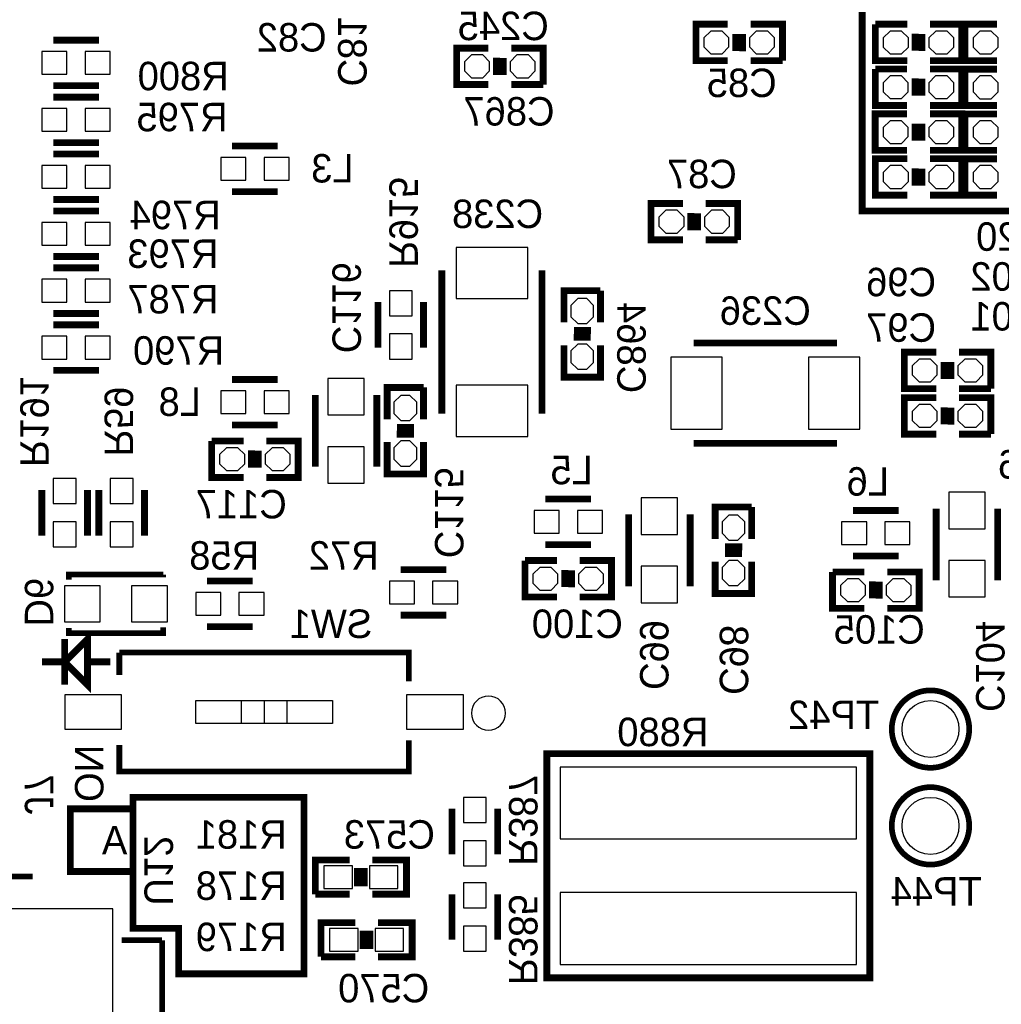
# Model space of a CAD drawing. Extents: x -53 to 531, y -106 to 304.
# Tile 18 of 66: x 23 to 45, y 27 to 49. Entities that reach past the tile are written whole.
import ezdxf
from ezdxf.enums import TextEntityAlignment as Align

# ---------------------------------------------------------------- set-up
doc = ezdxf.new("R2010")
doc.units = 0
for name, color, linetype in [('BOARD_GEOMETRY_SILKSCREEN_B', 1, 'CONTINUOUS'), ('PACKAGE_GEOMETRY_SILKSCREEN_B', 4, 'CONTINUOUS'), ('PIN_B', 5, 'CONTINUOUS'), ('REF_DES_SILKSCREEN_B', 6, 'CONTINUOUS')]:
    doc.layers.add(name, color=color, linetype=linetype)

msp = doc.modelspace()

# ---------------------------------------------------------------- linework, layer by layer
at = {"layer": 'BOARD_GEOMETRY_SILKSCREEN_B', "const_width": 0.1524}
for points in [[(39.878, 51.054), (41.402, 51.054), (41.402, 44.958), (46.101, 44.958)], [(25.781, 31.877), (28.956, 31.877), (28.956, 27.94), (26.162, 27.94), (26.162, 28.956), (25.146, 28.956), (25.146, 31.877), (25.781, 31.877)], [(25.146, 31.623), (23.749, 31.623), (23.749, 30.226), (25.146, 30.226)]]:
    msp.add_lwpolyline(points, dxfattribs=at)
at = {"layer": 'PACKAGE_GEOMETRY_SILKSCREEN_B'}
for points, const_width in [([(38.40734, 48.311562), (37.69614, 48.311562), (37.69614, 49.124362), (38.40734, 49.124362)], 0.1524), ([(38.91534, 49.124362), (39.62654, 49.124362), (39.62654, 48.311562)], 0.1524), ([(42.407078, 48.310038), (41.695878, 48.310038), (41.695878, 49.122838)], 0.1524), ([(41.695878, 49.122838), (42.407078, 49.122838)], 0.1524), ([(42.915078, 49.122838), (43.626278, 49.122838), (43.626278, 48.310038), (42.915078, 48.310038)], 0.1524), ([(44.407074, 48.310038), (43.695874, 48.310038), (43.695874, 49.122838)], 0.1524), ([(43.695874, 49.122838), (44.407074, 49.122838)], 0.1524), ([(38.58514, 48.908462), (38.58514, 48.527462)], 0.1524), ([(38.73754, 48.903382), (38.73754, 48.522382)], 0.1524), ([(42.584878, 48.531018), (42.584878, 48.912018)], 0.1524), ([(42.737278, 48.525938), (42.737278, 48.906938)], 0.1524), ([(23.368, 48.768), (24.384, 48.768)], 0.1524), ([(33.0708, 47.7774), (32.3596, 47.7774), (32.3596, 48.5902), (33.0708, 48.5902)], 0.1524), ([(33.5788, 48.5902), (34.29, 48.5902), (34.29, 47.7774)], 0.1524), ([(33.2486, 48.3743), (33.2486, 47.9933)], 0.1524), ([(33.401, 48.36922), (33.401, 47.98822)], 0.1524), ([(39.62654, 48.311562), (38.91534, 48.311562)], 0.1524), ([(42.405554, 47.31131), (41.694354, 47.31131), (41.694354, 48.12411)], 0.1524), ([(41.694354, 48.12411), (42.405554, 48.12411)], 0.1524), ([(42.913554, 48.12411), (43.624754, 48.12411), (43.624754, 47.31131), (42.913554, 47.31131)], 0.1524), ([(44.407074, 47.309532), (43.695874, 47.309532), (43.695874, 48.122332)], 0.1524), ([(43.695874, 48.122332), (44.407074, 48.122332)], 0.1524), ([(42.583354, 47.53229), (42.583354, 47.91329)], 0.1524), ([(42.735754, 47.52721), (42.735754, 47.90821)], 0.1524), ([(23.368, 47.752), (24.384, 47.752)], 0.1524), ([(34.29, 47.7774), (33.5788, 47.7774)], 0.1524), ([(23.368, 47.498), (24.384, 47.498)], 0.1524), ([(42.405046, 46.311566), (41.693846, 46.311566), (41.693846, 47.124366), (42.405046, 47.124366)], 0.1524), ([(42.913046, 47.124366), (43.624246, 47.124366), (43.624246, 46.311566)], 0.1524), ([(44.407074, 46.309534), (43.695874, 46.309534), (43.695874, 47.122334), (44.407074, 47.122334)], 0.1524), ([(42.582846, 46.908466), (42.582846, 46.527466)], 0.1524), ([(42.735246, 46.903386), (42.735246, 46.522386)], 0.1524), ([(23.368, 46.482), (24.384, 46.482)], 0.1524), ([(28.3718, 46.4058), (27.3558, 46.4058)], 0.1524), ([(43.624246, 46.311566), (42.913046, 46.311566)], 0.1524), ([(23.368, 46.228), (24.384, 46.228)], 0.1524), ([(42.407078, 45.310044), (41.695878, 45.310044), (41.695878, 46.122844), (42.407078, 46.122844)], 0.1524), ([(42.915078, 46.122844), (43.626278, 46.122844), (43.626278, 45.310044)], 0.1524), ([(44.407074, 45.309536), (43.695874, 45.309536), (43.695874, 46.122336), (44.407074, 46.122336)], 0.1524), ([(42.584878, 45.906944), (42.584878, 45.525944)], 0.1524), ([(42.737278, 45.901864), (42.737278, 45.520864)], 0.1524), ([(28.3718, 45.3898), (27.3558, 45.3898)], 0.1524), ([(23.368, 45.212), (24.384, 45.212)], 0.1524), ([(43.626278, 45.310044), (42.915078, 45.310044)], 0.1524), ([(23.368, 44.958), (24.384, 44.958)], 0.1524), ([(37.405818, 44.312586), (36.694618, 44.312586), (36.694618, 45.125386), (37.405818, 45.125386)], 0.1524), ([(37.913818, 45.125386), (38.625018, 45.125386), (38.625018, 44.312586)], 0.1524), ([(37.583618, 44.909486), (37.583618, 44.528486)], 0.1524), ([(37.736018, 44.904406), (37.736018, 44.523406)], 0.1524), ([(38.625018, 44.312586), (37.913818, 44.312586)], 0.1524), ([(23.368, 43.942), (24.384, 43.942)], 0.1524), ([(23.368, 43.688), (24.384, 43.688)], 0.1524), ([(32.0294, 40.4368), (32.0294, 43.6372)], 0.1524), ([(34.2646, 43.6372), (34.2646, 40.4368)], 0.1524), ([(34.754566, 42.470578), (34.754566, 43.181778), (35.567366, 43.181778)], 0.1524), ([(35.567366, 43.181778), (35.567366, 42.470578)], 0.1524), ([(30.607, 42.926), (30.607, 41.91)], 0.1524), ([(31.623, 42.926), (31.623, 41.91)], 0.1524), ([(23.368, 42.672), (24.384, 42.672)], 0.1524), ([(23.368, 42.418), (24.384, 42.418)], 0.1524), ([(34.970466, 42.140378), (35.351466, 42.140378)], 0.1524), ([(34.975546, 42.292778), (35.356546, 42.292778)], 0.1524), ([(35.567366, 41.962578), (35.567366, 41.251378), (34.754566, 41.251378), (34.754566, 41.962578)], 0.1524), ([(37.6428, 42.0116), (40.8432, 42.0116)], 0.1524), ([(43.053, 40.9956), (42.3418, 40.9956), (42.3418, 41.8084), (43.053, 41.8084)], 0.1524), ([(43.561, 41.8084), (44.2722, 41.8084), (44.2722, 40.9956)], 0.1524), ([(43.2308, 41.5925), (43.2308, 41.2115)], 0.1524), ([(43.3832, 41.58742), (43.3832, 41.20642)], 0.1524), ([(23.368, 41.402), (24.384, 41.402)], 0.1524), ([(28.3718, 41.1988), (27.3558, 41.1988)], 0.1524), ([(30.8102, 40.3098), (30.8102, 41.021), (31.623, 41.021)], 0.1524), ([(31.623, 41.021), (31.623, 40.3098)], 0.1524), ([(44.2722, 40.9956), (43.561, 40.9956)], 0.1524), ([(29.21, 40.8559), (29.21, 39.2557)], 0.1524), ([(30.5816, 39.2557), (30.5816, 40.8559)], 0.1524), ([(43.053, 39.9796), (42.3418, 39.9796), (42.3418, 40.7924), (43.053, 40.7924)], 0.1524), ([(43.561, 40.7924), (44.2722, 40.7924), (44.2722, 39.9796)], 0.1524), ([(43.2308, 40.5765), (43.2308, 40.1955)], 0.1524), ([(43.3832, 40.57142), (43.3832, 40.19042)], 0.1524), ([(28.3718, 40.1828), (27.3558, 40.1828)], 0.1524), ([(31.03118, 40.132), (31.41218, 40.132)], 0.1524), ([(31.0261, 39.9796), (31.4071, 39.9796)], 0.1524), ([(44.2722, 39.9796), (43.561, 39.9796)], 0.1524), ([(27.6098, 39.0144), (26.8986, 39.0144), (26.8986, 39.8272)], 0.1524), ([(26.8986, 39.8272), (27.6098, 39.8272)], 0.1524), ([(28.1178, 39.8272), (28.829, 39.8272), (28.829, 39.0144), (28.1178, 39.0144)], 0.1524), ([(31.623, 39.8018), (31.623, 39.0906), (30.8102, 39.0906), (30.8102, 39.8018)], 0.1524), ([(40.8432, 39.7764), (37.6428, 39.7764)], 0.1524), ([(27.7876, 39.23538), (27.7876, 39.61638)], 0.1524), ([(27.94, 39.2303), (27.94, 39.6113)], 0.1524), ([(23.114, 37.719), (23.114, 38.735)], 0.1524), ([(24.13, 37.719), (24.13, 38.735)], 0.1524), ([(24.384, 37.719), (24.384, 38.735)], 0.1524), ([(25.4, 37.719), (25.4, 38.735)], 0.1524), ([(35.3568, 38.5318), (34.3408, 38.5318)], 0.1524), ([(36.195, 38.1889), (36.195, 36.5887)], 0.1524), ([(37.5666, 36.5887), (37.5666, 38.1889)], 0.1524), ([(38.1254, 37.6428), (38.1254, 38.354), (38.9382, 38.354)], 0.1524), ([(38.9382, 38.354), (38.9382, 37.6428)], 0.1524), ([(42.2148, 38.2778), (41.1988, 38.2778)], 0.1524), ([(43.053, 38.3159), (43.053, 36.7157)], 0.1524), ([(44.4246, 36.7157), (44.4246, 38.3159)], 0.1524), ([(35.3568, 37.5158), (34.3408, 37.5158)], 0.1524), ([(38.3413, 37.3126), (38.7223, 37.3126)], 0.1524), ([(38.34638, 37.465), (38.72738, 37.465)], 0.1524), ([(42.2148, 37.2618), (41.1988, 37.2618)], 0.1524), ([(34.5948, 36.3474), (33.8836, 36.3474), (33.8836, 37.1602)], 0.1524), ([(33.8836, 37.1602), (34.5948, 37.1602)], 0.1524), ([(35.1028, 37.1602), (35.814, 37.1602), (35.814, 36.3474), (35.1028, 36.3474)], 0.1524), ([(38.9382, 37.1348), (38.9382, 36.4236), (38.1254, 36.4236), (38.1254, 37.1348)], 0.1524), ([(25.8191, 36.84905), (23.7109, 36.84905), (23.7109, 36.735512)], 0.127), ([(25.8191, 36.785804), (25.8191, 36.84905)], 0.127), ([(31.115, 36.957), (32.131, 36.957)], 0.1524), ([(34.7726, 36.56838), (34.7726, 36.94938)], 0.1524), ([(34.925, 36.5633), (34.925, 36.9443)], 0.1524), ([(41.4528, 36.0934), (40.7416, 36.0934), (40.7416, 36.9062)], 0.1524), ([(40.7416, 36.9062), (41.4528, 36.9062)], 0.1524), ([(41.9608, 36.9062), (42.672, 36.9062), (42.672, 36.0934), (41.9608, 36.0934)], 0.1524), ([(26.797, 36.703), (27.813, 36.703)], 0.1524), ([(41.6306, 36.31438), (41.6306, 36.69538)], 0.1524), ([(41.783, 36.3093), (41.783, 36.6903)], 0.1524), ([(31.115, 35.941), (32.131, 35.941)], 0.1524), ([(24.13, 35.1536), (24.13, 34.3916), (23.622, 34.8996), (24.13, 35.4076), (24.13, 35.1536)], 0.1524), ([(23.7109, 35.656266), (23.7109, 35.54095), (25.8191, 35.54095), (25.8191, 35.669982)], 0.127), ([(26.797, 35.687), (27.813, 35.687)], 0.1524), ([(23.622, 35.4076), (23.622, 34.3916)], 0.1524), ([(24.83993, 35.108896), (24.83993, 34.606484)], 0.127), ([(31.29407, 34.463228), (31.29407, 35.108896), (24.83993, 35.108896)], 0.127), ([(23.114, 34.8996), (23.622, 34.8996)], 0.1524), ([(24.13, 34.8996), (24.638, 34.8996)], 0.1524), ([(24.83993, 33.047178), (24.83993, 32.455104), (31.29407, 32.455104), (31.29407, 33.146492)], 0.127), ([(41.572942, 28.153106), (41.572942, 32.853122), (34.373058, 32.853122), (34.373058, 27.852878), (41.572942, 27.852878), (41.572942, 28.153106)], 0.1524), ([(32.258, 31.623), (32.258, 30.607)], 0.1524), ([(33.274, 31.623), (33.274, 30.607)], 0.1524), ([(29.972, 30.48), (29.21, 30.48), (29.21, 29.718)], 0.1524), ([(30.48, 29.718), (31.242, 29.718), (31.242, 30.48), (30.48, 30.48)], 0.1524), ([(30.1498, 29.8958), (30.1498, 30.3022)], 0.1524), ([(30.3022, 29.8958), (30.3022, 30.3022)], 0.1524), ([(22.1488, 30.109668), (22.9108, 30.109668)], 0.127), ([(22.1488, 30.109668), (22.9108, 30.109668)], 0.127), ([(22.1488, 30.109668), (22.9108, 30.109668)], 0.127), ([(29.21, 29.718), (29.972, 29.718)], 0.1524), ([(32.258, 29.718), (32.258, 28.702)], 0.1524), ([(33.274, 29.718), (33.274, 28.702)], 0.1524), ([(30.099, 29.083), (29.337, 29.083), (29.337, 28.321)], 0.1524), ([(30.607, 28.321), (31.369, 28.321), (31.369, 29.083), (30.607, 29.083)], 0.1524), ([(30.2768, 28.4988), (30.2768, 28.9052)], 0.1524), ([(30.4292, 28.4988), (30.4292, 28.9052)], 0.1524), ([(24.892, 21.09216), (25.79497, 21.09216), (25.79497, 28.69184)], 0.127), ([(25.79497, 28.69184), (24.892, 28.69184)], 0.127), ([(29.337, 28.321), (30.099, 28.321)], 0.1524)]:
    msp.add_lwpolyline(points, dxfattribs=dict(at, const_width=const_width))
at = {"layer": 'PACKAGE_GEOMETRY_SILKSCREEN_B', "const_width": 0.127}
for points in [[(43.7896, 33.401, 1), (42.0624, 33.401, 1), (43.7896, 33.401)], [(43.7896, 31.242, 1), (42.0624, 31.242, 1), (43.7896, 31.242)]]:
    msp.add_lwpolyline(points, format="xyb", dxfattribs=at)
at = {"layer": 'PACKAGE_GEOMETRY_SILKSCREEN_B'}
msp.add_lwpolyline([(33.4518, 33.7566, 1), (32.6898, 33.7566, 1)], format="xyb", close=True, dxfattribs=at)
for points in [[(26.543, 34.036), (29.591, 34.036), (29.591, 33.528), (26.543, 33.528), (26.543, 34.036)], [(27.559, 34.036), (27.559, 33.528)], [(28.067, 34.036), (28.067, 33.528)], [(28.575, 34.036), (28.575, 33.528)]]:
    msp.add_lwpolyline(points, dxfattribs=at)
at = {"layer": 'PIN_B'}
for points in [[(38.02634, 48.971962), (37.87394, 48.819562), (37.87394, 48.616362), (38.02634, 48.463962), (38.28034, 48.463962), (38.43274, 48.616362), (38.43274, 48.819562), (38.28034, 48.971962)], [(39.04234, 48.971962), (38.88994, 48.819562), (38.88994, 48.616362), (39.04234, 48.463962), (39.29634, 48.463962), (39.44874, 48.616362), (39.44874, 48.819562), (39.29634, 48.971962)], [(42.280078, 48.462438), (42.432478, 48.614838), (42.432478, 48.818038), (42.280078, 48.970438), (42.026078, 48.970438), (41.873678, 48.818038), (41.873678, 48.614838), (42.026078, 48.462438)], [(43.296078, 48.462438), (43.448478, 48.614838), (43.448478, 48.818038), (43.296078, 48.970438), (43.042078, 48.970438), (42.889678, 48.818038), (42.889678, 48.614838), (43.042078, 48.462438)], [(44.280074, 48.462438), (44.432474, 48.614838), (44.432474, 48.818038), (44.280074, 48.970438), (44.026074, 48.970438), (43.873674, 48.818038), (43.873674, 48.614838), (44.026074, 48.462438)], [(23.114, 48.006), (23.6728, 48.006), (23.6728, 48.514), (23.114, 48.514)], [(24.0792, 48.006), (24.638, 48.006), (24.638, 48.514), (24.0792, 48.514)], [(32.6898, 48.4378), (32.5374, 48.2854), (32.5374, 48.0822), (32.6898, 47.9298), (32.9438, 47.9298), (33.0962, 48.0822), (33.0962, 48.2854), (32.9438, 48.4378)], [(33.7058, 48.4378), (33.5534, 48.2854), (33.5534, 48.0822), (33.7058, 47.9298), (33.9598, 47.9298), (34.1122, 48.0822), (34.1122, 48.2854), (33.9598, 48.4378)], [(42.278554, 47.46371), (42.430954, 47.61611), (42.430954, 47.81931), (42.278554, 47.97171), (42.024554, 47.97171), (41.872154, 47.81931), (41.872154, 47.61611), (42.024554, 47.46371)], [(43.294554, 47.46371), (43.446954, 47.61611), (43.446954, 47.81931), (43.294554, 47.97171), (43.040554, 47.97171), (42.888154, 47.81931), (42.888154, 47.61611), (43.040554, 47.46371)], [(44.280074, 47.461932), (44.432474, 47.614332), (44.432474, 47.817532), (44.280074, 47.969932), (44.026074, 47.969932), (43.873674, 47.817532), (43.873674, 47.614332), (44.026074, 47.461932)], [(23.114, 46.736), (23.6728, 46.736), (23.6728, 47.244), (23.114, 47.244)], [(24.0792, 46.736), (24.638, 46.736), (24.638, 47.244), (24.0792, 47.244)], [(42.024046, 46.971966), (41.871646, 46.819566), (41.871646, 46.616366), (42.024046, 46.463966), (42.278046, 46.463966), (42.430446, 46.616366), (42.430446, 46.819566), (42.278046, 46.971966)], [(43.040046, 46.971966), (42.887646, 46.819566), (42.887646, 46.616366), (43.040046, 46.463966), (43.294046, 46.463966), (43.446446, 46.616366), (43.446446, 46.819566), (43.294046, 46.971966)], [(44.026074, 46.969934), (43.873674, 46.817534), (43.873674, 46.614334), (44.026074, 46.461934), (44.280074, 46.461934), (44.432474, 46.614334), (44.432474, 46.817534), (44.280074, 46.969934)], [(27.6606, 46.1518), (27.1018, 46.1518), (27.1018, 45.6438), (27.6606, 45.6438)], [(28.6258, 46.1518), (28.067, 46.1518), (28.067, 45.6438), (28.6258, 45.6438)], [(23.114, 45.466), (23.6728, 45.466), (23.6728, 45.974), (23.114, 45.974)], [(24.0792, 45.466), (24.638, 45.466), (24.638, 45.974), (24.0792, 45.974)], [(42.026078, 45.970444), (41.873678, 45.818044), (41.873678, 45.614844), (42.026078, 45.462444), (42.280078, 45.462444), (42.432478, 45.614844), (42.432478, 45.818044), (42.280078, 45.970444)], [(43.042078, 45.970444), (42.889678, 45.818044), (42.889678, 45.614844), (43.042078, 45.462444), (43.296078, 45.462444), (43.448478, 45.614844), (43.448478, 45.818044), (43.296078, 45.970444)], [(44.026074, 45.969936), (43.873674, 45.817536), (43.873674, 45.614336), (44.026074, 45.461936), (44.280074, 45.461936), (44.432474, 45.614336), (44.432474, 45.817536), (44.280074, 45.969936)], [(37.024818, 44.972986), (36.872418, 44.820586), (36.872418, 44.617386), (37.024818, 44.464986), (37.278818, 44.464986), (37.431218, 44.617386), (37.431218, 44.820586), (37.278818, 44.972986)], [(38.040818, 44.972986), (37.888418, 44.820586), (37.888418, 44.617386), (38.040818, 44.464986), (38.294818, 44.464986), (38.447218, 44.617386), (38.447218, 44.820586), (38.294818, 44.972986)], [(23.114, 44.196), (23.6728, 44.196), (23.6728, 44.704), (23.114, 44.704)], [(24.0792, 44.196), (24.638, 44.196), (24.638, 44.704), (24.0792, 44.704)], [(32.3469, 44.1452), (32.3469, 43.0022), (33.9471, 43.0022), (33.9471, 44.1452)], [(23.114, 42.926), (23.6728, 42.926), (23.6728, 43.434), (23.114, 43.434)], [(24.0792, 42.926), (24.638, 42.926), (24.638, 43.434), (24.0792, 43.434)], [(30.861, 43.18), (30.861, 42.6212), (31.369, 42.6212), (31.369, 43.18)], [(34.906966, 42.597578), (35.059366, 42.445178), (35.262566, 42.445178), (35.414966, 42.597578), (35.414966, 42.851578), (35.262566, 43.003978), (35.059366, 43.003978), (34.906966, 42.851578)], [(30.861, 42.2148), (30.861, 41.656), (31.369, 41.656), (31.369, 42.2148)], [(23.114, 41.656), (23.6728, 41.656), (23.6728, 42.164), (23.114, 42.164)], [(24.0792, 41.656), (24.638, 41.656), (24.638, 42.164), (24.0792, 42.164)], [(34.906966, 41.581578), (35.059366, 41.429178), (35.262566, 41.429178), (35.414966, 41.581578), (35.414966, 41.835578), (35.262566, 41.987978), (35.059366, 41.987978), (34.906966, 41.835578)], [(38.2778, 41.6941), (37.1348, 41.6941), (37.1348, 40.0939), (38.2778, 40.0939)], [(41.3512, 41.6941), (40.2082, 41.6941), (40.2082, 40.0939), (41.3512, 40.0939)], [(42.672, 41.656), (42.5196, 41.5036), (42.5196, 41.3004), (42.672, 41.148), (42.926, 41.148), (43.0784, 41.3004), (43.0784, 41.5036), (42.926, 41.656)], [(43.688, 41.656), (43.5356, 41.5036), (43.5356, 41.3004), (43.688, 41.148), (43.942, 41.148), (44.0944, 41.3004), (44.0944, 41.5036), (43.942, 41.656)], [(29.4894, 41.2242), (29.4894, 40.4114), (30.3022, 40.4114), (30.3022, 41.2242)], [(32.3469, 41.0718), (32.3469, 39.9288), (33.9471, 39.9288), (33.9471, 41.0718)], [(27.6606, 40.9448), (27.1018, 40.9448), (27.1018, 40.4368), (27.6606, 40.4368)], [(28.6258, 40.9448), (28.067, 40.9448), (28.067, 40.4368), (28.6258, 40.4368)], [(30.9626, 40.4368), (31.115, 40.2844), (31.3182, 40.2844), (31.4706, 40.4368), (31.4706, 40.6908), (31.3182, 40.8432), (31.115, 40.8432), (30.9626, 40.6908)], [(42.672, 40.64), (42.5196, 40.4876), (42.5196, 40.2844), (42.672, 40.132), (42.926, 40.132), (43.0784, 40.2844), (43.0784, 40.4876), (42.926, 40.64)], [(43.688, 40.64), (43.5356, 40.4876), (43.5356, 40.2844), (43.688, 40.132), (43.942, 40.132), (44.0944, 40.2844), (44.0944, 40.4876), (43.942, 40.64)], [(30.9626, 39.4208), (31.115, 39.2684), (31.3182, 39.2684), (31.4706, 39.4208), (31.4706, 39.6748), (31.3182, 39.8272), (31.115, 39.8272), (30.9626, 39.6748)], [(27.4828, 39.1668), (27.6352, 39.3192), (27.6352, 39.5224), (27.4828, 39.6748), (27.2288, 39.6748), (27.0764, 39.5224), (27.0764, 39.3192), (27.2288, 39.1668)], [(28.4988, 39.1668), (28.6512, 39.3192), (28.6512, 39.5224), (28.4988, 39.6748), (28.2448, 39.6748), (28.0924, 39.5224), (28.0924, 39.3192), (28.2448, 39.1668)], [(29.4894, 39.7002), (29.4894, 38.8874), (30.3022, 38.8874), (30.3022, 39.7002)], [(23.876, 38.4302), (23.876, 38.989), (23.368, 38.989), (23.368, 38.4302)], [(25.146, 38.4302), (25.146, 38.989), (24.638, 38.989), (24.638, 38.4302)], [(43.3324, 38.6842), (43.3324, 37.8714), (44.1452, 37.8714), (44.1452, 38.6842)], [(36.4744, 38.5572), (36.4744, 37.7444), (37.2872, 37.7444), (37.2872, 38.5572)], [(34.6456, 38.2778), (34.0868, 38.2778), (34.0868, 37.7698), (34.6456, 37.7698)], [(35.6108, 38.2778), (35.052, 38.2778), (35.052, 37.7698), (35.6108, 37.7698)], [(23.876, 37.465), (23.876, 38.0238), (23.368, 38.0238), (23.368, 37.465)], [(25.146, 37.465), (25.146, 38.0238), (24.638, 38.0238), (24.638, 37.465)], [(38.2778, 37.7698), (38.4302, 37.6174), (38.6334, 37.6174), (38.7858, 37.7698), (38.7858, 38.0238), (38.6334, 38.1762), (38.4302, 38.1762), (38.2778, 38.0238)], [(41.5036, 38.0238), (40.9448, 38.0238), (40.9448, 37.5158), (41.5036, 37.5158)], [(42.4688, 38.0238), (41.91, 38.0238), (41.91, 37.5158), (42.4688, 37.5158)], [(38.2778, 36.7538), (38.4302, 36.6014), (38.6334, 36.6014), (38.7858, 36.7538), (38.7858, 37.0078), (38.6334, 37.1602), (38.4302, 37.1602), (38.2778, 37.0078)], [(43.3324, 37.1602), (43.3324, 36.3474), (44.1452, 36.3474), (44.1452, 37.1602)], [(34.4678, 36.4998), (34.6202, 36.6522), (34.6202, 36.8554), (34.4678, 37.0078), (34.2138, 37.0078), (34.0614, 36.8554), (34.0614, 36.6522), (34.2138, 36.4998)], [(35.4838, 36.4998), (35.6362, 36.6522), (35.6362, 36.8554), (35.4838, 37.0078), (35.2298, 37.0078), (35.0774, 36.8554), (35.0774, 36.6522), (35.2298, 36.4998)], [(36.4744, 37.0332), (36.4744, 36.2204), (37.2872, 36.2204), (37.2872, 37.0332)], [(30.861, 36.195), (31.4198, 36.195), (31.4198, 36.703), (30.861, 36.703)], [(31.8262, 36.195), (32.385, 36.195), (32.385, 36.703), (31.8262, 36.703)], [(41.3258, 36.2458), (41.4782, 36.3982), (41.4782, 36.6014), (41.3258, 36.7538), (41.0718, 36.7538), (40.9194, 36.6014), (40.9194, 36.3982), (41.0718, 36.2458)], [(42.3418, 36.2458), (42.4942, 36.3982), (42.4942, 36.6014), (42.3418, 36.7538), (42.0878, 36.7538), (41.9354, 36.6014), (41.9354, 36.3982), (42.0878, 36.2458)], [(24.414988, 35.79495), (24.414988, 36.59505), (23.614888, 36.59505), (23.614888, 35.79495)], [(25.915112, 35.79495), (25.915112, 36.59505), (25.115012, 36.59505), (25.115012, 35.79495)], [(26.543, 35.941), (27.1018, 35.941), (27.1018, 36.449), (26.543, 36.449)], [(27.5082, 35.941), (28.067, 35.941), (28.067, 36.449), (27.5082, 36.449)], [(24.892, 34.161984), (23.622, 34.161984), (23.622, 33.402016), (24.892, 33.402016)], [(32.512, 34.161984), (31.242, 34.161984), (31.242, 33.402016), (32.512, 33.402016)], [(34.671, 30.952948), (41.275, 30.952948), (41.275, 32.553148), (34.671, 32.553148)], [(32.512, 31.877), (32.512, 31.3182), (33.02, 31.3182), (33.02, 31.877)], [(32.512, 30.9118), (32.512, 30.353), (33.02, 30.353), (33.02, 30.9118)], [(29.4005, 30.353), (29.4005, 29.845), (30.0355, 29.845), (30.0355, 30.353)], [(30.4165, 30.353), (30.4165, 29.845), (31.0515, 29.845), (31.0515, 30.353)], [(32.512, 29.972), (32.512, 29.4132), (33.02, 29.4132), (33.02, 29.972)], [(34.671, 28.152852), (41.275, 28.152852), (41.275, 29.753052), (34.671, 29.753052)], [(24.694896, 29.391864), (22.295104, 29.391864), (22.295104, 26.79192), (24.694896, 26.79192)], [(32.512, 29.0068), (32.512, 28.448), (33.02, 28.448), (33.02, 29.0068)], [(29.5275, 28.956), (29.5275, 28.448), (30.1625, 28.448), (30.1625, 28.956)], [(30.5435, 28.956), (30.5435, 28.448), (31.1785, 28.448), (31.1785, 28.956)]]:
    msp.add_lwpolyline(points, close=True, dxfattribs=at)
for centre in [(42.926, 33.401), (42.926, 31.242)]:
    msp.add_circle(centre, 0.635, dxfattribs=at)

# ---------------------------------------------------------------- texts
at = {"layer": 'BOARD_GEOMETRY_SILKSCREEN_B', "text_generation_flag": 2, "width": 1.0004}
msp.add_text('A', height=0.635, dxfattribs=at).set_placement((25.019, 30.607))
at = {"layer": 'PACKAGE_GEOMETRY_SILKSCREEN_B', "text_generation_flag": 2, "width": 1.0004}
msp.add_text('ON', height=0.635, rotation=270, dxfattribs=at).set_placement((23.8506, 31.7754))
at = {"layer": 'REF_DES_SILKSCREEN_B', "text_generation_flag": 2, "width": 1.0004}
for s, p in [('C81', (29.718, 48.514)), ('R915', (30.861, 44.704)), ('C116', (29.591, 42.799)), ('R191', (22.6314, 40.259)), ('R59', (24.511, 40.259)), ('C99', (36.449, 35.052)), ('C104', (43.942, 34.798)), ('R387', (33.528, 31.369)), ('R385', (33.528, 28.702))]:
    msp.add_text(s, height=0.635, rotation=270, dxfattribs=at).set_placement(p, align=Align.CENTER)
for s, p in [('C245', (33.401, 48.768)), ('R800', (26.2636, 47.6504)), ('R795', (26.2382, 46.736)), ('L3', (29.591, 45.593)), ('R794', (26.0858, 44.5516)), ('C238', (33.274, 44.577)), ('R793', (26.035, 43.688)), ('R787', (26.035, 42.672)), ('C236', (39.243, 42.418)), ('R790', (26.162, 41.529)), ('L8', (26.1874, 40.386)), ('R46', (45.212, 38.989)), ('L5', (34.925, 38.862)), ('L6', (41.529, 38.608)), ('R58', (27.178, 36.957)), ('R72', (29.845, 36.957)), ('TP42', (40.767, 33.401)), ('R181', (27.559, 30.734)), ('R178', (27.559, 29.591)), ('TP44', (43.053, 29.464)), ('R179', (27.559, 28.448))]:
    msp.add_text(s, height=0.635, dxfattribs=at).set_placement(p, align=Align.CENTER)
for s, p in [('C82', (29.464, 48.514)), ('C85', (39.497, 47.498)), ('C867', (34.544, 46.863)), ('C87', (38.608, 45.466)), ('C120', (45.974, 44.069)), ('C102', (45.847, 43.18)), ('C96', (43.05046, 43.05554)), ('C101', (45.847, 42.291)), ('C97', (43.05046, 42.03954)), ('C117', (28.575, 38.1)), ('SW1', (30.48, 35.433)), ('C100', (36.068, 35.433)), ('C105', (42.799, 35.306)), ('R880', (37.973, 33.02)), ('C573', (31.877, 30.734)), ('C570', (31.75, 27.305))]:
    msp.add_text(s, height=0.635, dxfattribs=at).set_placement(p)
for s, p in [('C864', (35.941, 40.894)), ('C115', (31.877, 37.211)), ('D6', (22.733, 35.687)), ('C98', (38.227, 34.163)), ('J7', (22.733, 31.496)), ('U12', (25.4, 29.464))]:
    msp.add_text(s, height=0.635, rotation=270, dxfattribs=at).set_placement(p)

doc.saveas('drawing.dxf')
